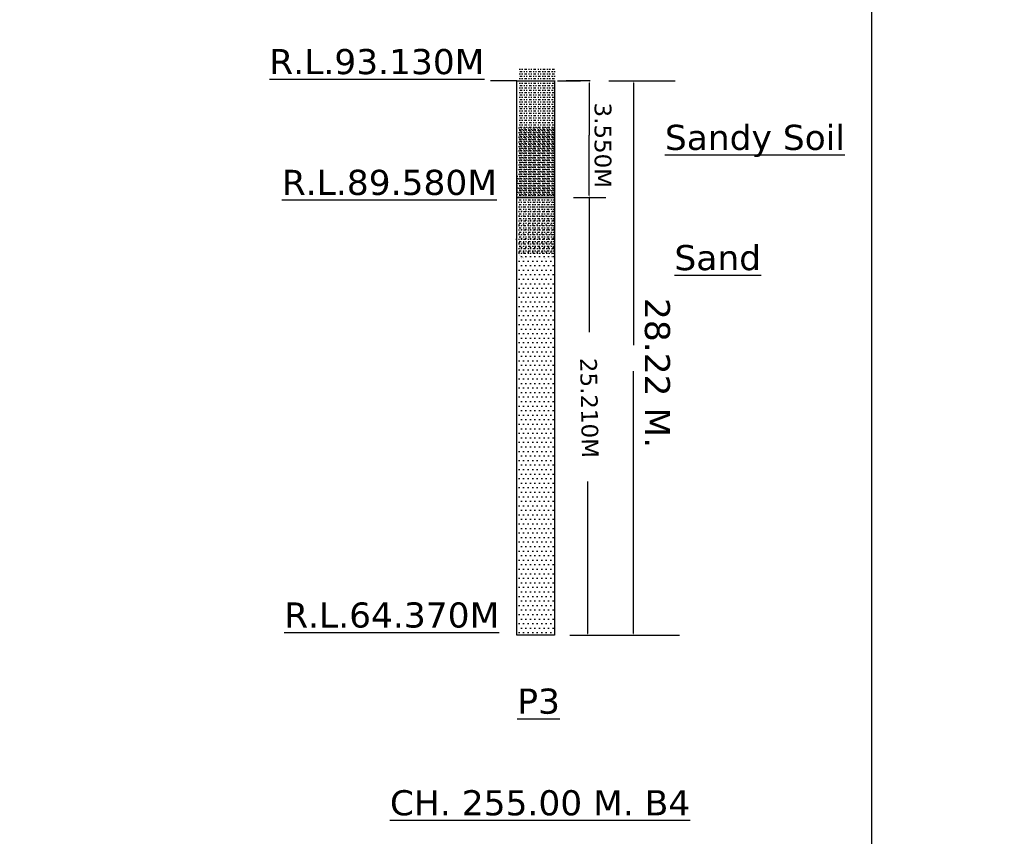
# Model space of a CAD drawing. Header units: metres. Extents: x 3149696 to 156839518, y -5539051 to 9997106.
# Tile 15 of 19: x 150119779 to 150649462, y 1579420 to 2018721. Entities that reach past the tile are written whole.
import ezdxf

# ---------------------------------------------------------------- set-up
doc = ezdxf.new("R2010")
doc.units = ezdxf.units.M
doc.header["$MEASUREMENT"] = 0
doc.layers.add('TEX', color=6, linetype='Continuous')
doc.styles.get("Standard").update_dxf_attribs({"font": 'verdana.ttf', "height": 3500})

msp = doc.modelspace()

# ---------------------------------------------------------------- hatches: boundary and pattern name
h = msp.add_hatch()
h.set_pattern_fill('MUDST', scale=5000, style=0)
h.set_pattern_definition([(0, (66306272.5, -205393.4), (2500, 1250), [1250, -1250, 0, -1250, 0, -1250])])
edge = h.paths.add_edge_path()
edge.add_line((150408162.6, 1993350.3), (150387912.6, 1993350.3))
edge.add_line((150387912.6, 1993350.3), (150387912.6, 1955410.9))
edge.add_line((150387292.6, 1923759), (150407542.6, 1923759))
edge.add_line((150407542.6, 1923759), (150408162.6, 1985342.9))
h = msp.add_hatch()
h.set_pattern_fill('MUDST', scale=5000, style=0)
h.set_pattern_definition([(0, (66305887, -236915.9), (2500, 1250), [1250, -1250, 0, -1250, 0, -1250])])
edge = h.paths.add_edge_path()
edge.add_line((150407777.1, 1961827.8), (150387527.1, 1961827.8))
edge.add_line((150387527.1, 1961827.8), (150387527.1, 1923888.4))
edge.add_line((150386907.1, 1892236.5), (150407157.1, 1892236.5))
edge.add_line((150407157.1, 1892236.5), (150407777.1, 1953820.4))
at = {"layer": 'TEX'}
h = msp.add_hatch(dxfattribs=at)
h.set_pattern_fill('DOTS', color=1, scale=39000, style=0)
h.set_pattern_definition([(0, (66305652.5, -204935.5), (1218.75, 2437.5), [0, -2437.5])])
edge = h.paths.add_edge_path()
edge.add_line((150407115.1, 1919311.2), (150387292.6, 1919311.2))
edge.add_line((150387292.6, 1919311.2), (150387292.6, 1687555.4))
edge.add_line((150387292.6, 1687555.4), (150407542.6, 1687555.4))
edge.add_line((150407542.6, 1687555.4), (150407542.6, 1919054.7))

# ---------------------------------------------------------------- linework, layer by layer
at = {"color": 7}
for p, q in [((150387292.6, 1985800.8), (150373117.6, 1985800.8)), ((150426588.6, 1985800.8), (150413731, 1985800.8))]:
    msp.add_line(p, q, dxfattribs=at)
at = {"layer": 'TEX', "color": 1}
for p, q in [((150387292.6, 1687555.4), (150387292.6, 1985800.8)), ((150407542.6, 1985800.8), (150407542.6, 1687555.4)), ((150409010.5, 1985800.8), (150421387.3, 1985800.8)), ((150436737.5, 1985800.8), (150472351.3, 1985800.8)), ((150387292.6, 1923018.5), (150387292.6, 1956527)), ((150407542.6, 1956527), (150407542.6, 1923018.5)), ((150387292.6, 1748426.9), (150387292.6, 1923018.5)), ((150387292.6, 1923018.5), (150407542.6, 1923018.5)), ((150407542.6, 1923018.5), (150387292.6, 1923018.5)), ((150407542.6, 1923018.5), (150407542.6, 1748426.9)), ((150417626.5, 1923145), (150435170, 1923145)), ((150407542.6, 1687555.4), (150387292.6, 1687555.4)), ((150415819, 1687555.4), (150474661.5, 1687555.4)), ((150436737.5, 1687555.4), (150472351.3, 1687555.4))]:
    msp.add_line(p, q, dxfattribs=at)
at = {"layer": 'TEX', "color": 7}
for p, q in [((150426106, 1984800.8), (150426106, 1956527)), ((150449997.5, 1984800.8), (150449997.5, 1843709.3)), ((150426106, 1924177), (150426106, 1956527)), ((150426106, 1923177), (150426106, 1850706.2)), ((150449997.5, 1688555.4), (150449997.5, 1829647)), ((150425350.4, 1688555.4), (150425350.4, 1770329.7))]:
    msp.add_line(p, q, dxfattribs=at)
at = {"layer": 'TEX', "color": 1, "linetype": 'Continuous'}
for p, q in [((150387892.3, 1955775.5), (150387892.3, 1955775.5)), ((150387958.8, 1956282.7), (150387958.8, 1956282.7)), ((150387975.8, 1954798.2), (150387975.8, 1954798.2)), ((150388062, 1955757.6), (150388062, 1955757.6)), ((150388314, 1955506.8), (150388314, 1955506.8)), ((150388496.3, 1954866.8), (150388496.3, 1954866.8)), ((150389057.3, 1954845.5), (150389057.3, 1954845.5)), ((150389309.3, 1954973.8), (150389309.3, 1954973.8)), ((150389370.5, 1955390.8), (150389370.5, 1955390.8)), ((150390659.7, 1956380), (150390659.7, 1956380)), ((150390667.6, 1955152.6), (150390667.6, 1955152.6)), ((150391006.4, 1955781.2), (150391006.4, 1955781.2)), ((150391188.1, 1955221.1), (150391188.1, 1955221.1)), ((150391428.1, 1955512.5), (150391428.1, 1955512.5)), ((150391928.6, 1955378.5), (150391928.6, 1955378.5)), ((150392001.1, 1955328.2), (150392001.1, 1955328.2)), ((150392063.4, 1955723.2), (150392063.4, 1955723.2)), ((150392247.8, 1955554.3), (150392247.8, 1955554.3)), ((150393277.3, 1956413.4), (150393277.3, 1956413.4)), ((150393359.4, 1955507), (150393359.4, 1955507)), ((150393879.9, 1955575.5), (150393879.9, 1955575.5)), ((150394120.5, 1955786.8), (150394120.5, 1955786.8)), ((150394542.2, 1955518.2), (150394542.2, 1955518.2)), ((150394629.5, 1955475.8), (150394629.5, 1955475.8)), ((150394692.9, 1955682.5), (150394692.9, 1955682.5)), ((150395253.9, 1956432), (150395253.9, 1956432)), ((150395835.4, 1956401.1), (150395835.4, 1956401.1)), ((150396051.1, 1955861.4), (150396051.1, 1955861.4)), ((150396123.9, 1955634.8), (150396123.9, 1955634.8)), ((150396571.6, 1955929.9), (150396571.6, 1955929.9)), ((150397234.7, 1955792.5), (150397234.7, 1955792.5)), ((150397247.1, 1955509.2), (150397247.1, 1955509.2)), ((150397384.6, 1956036.9), (150397384.6, 1956036.9)), ((150397656.4, 1955523.8), (150397656.4, 1955523.8)), ((150398536.3, 1956498.4), (150398536.3, 1956498.4)), ((150398742.9, 1956215.7), (150398742.9, 1956215.7)), ((150399130, 1956512.4), (150399130, 1956512.4)), ((150399263.4, 1956284.3), (150399263.4, 1956284.3)), ((150399805.2, 1955496.9), (150399805.2, 1955496.9)), ((150400076.4, 1956391.3), (150400076.4, 1956391.3)), ((150400125.3, 1955600.4), (150400125.3, 1955600.4)), ((150400309.6, 1955431.5), (150400309.6, 1955431.5)), ((150400348.8, 1955798.1), (150400348.8, 1955798.1)), ((150400770.5, 1955529.5), (150400770.5, 1955529.5)), ((150402506.1, 1955594.2), (150402506.1, 1955594.2)), ((150403131.5, 1956478.1), (150403131.5, 1956478.1)), ((150403315.8, 1956309.2), (150403315.8, 1956309.2)), ((150403463, 1955803.8), (150403463, 1955803.8)), ((150403712, 1956519.6), (150403712, 1956519.6)), ((150403884.7, 1955535.1), (150403884.7, 1955535.1)), ((150404185.8, 1955512), (150404185.8, 1955512)), ((150405123.7, 1955627.6), (150405123.7, 1955627.6)), ((150406577.1, 1955809.5), (150406577.1, 1955809.5)), ((150406998.8, 1955540.8), (150406998.8, 1955540.8)), ((150407191.9, 1956389.7), (150407191.9, 1956389.7)), ((150387525.5, 1952029.9), (150387525.5, 1952029.9)), ((150387539.5, 1952151.6), (150387539.5, 1952151.6)), ((150387648.5, 1949576.8), (150387648.5, 1949576.8)), ((150388021.8, 1954355.9), (150388021.8, 1954355.9)), ((150388084.8, 1952429.1), (150388084.8, 1952429.1)), ((150388100.8, 1952089.7), (150388100.8, 1952089.7)), ((150388147.8, 1950502.2), (150388147.8, 1950502.2)), ((150407018, 1949559.8), (150407018, 1949559.8)), ((150407230.7, 1952721.8), (150407230.7, 1952721.8)), ((150407303.9, 1952164.5), (150407303.9, 1952164.5)), ((150407384.7, 1953305.3), (150407384.7, 1953305.3)), ((150407413, 1949589.7), (150407413, 1949589.7)), ((150407415, 1952552.9), (150407415, 1952552.9)), ((150387328.6, 1949165), (150387328.6, 1949165)), ((150387613.7, 1944394), (150387613.7, 1944394)), ((150387622.7, 1947988.9), (150387622.7, 1947988.9)), ((150388008.6, 1945753.4), (150388008.6, 1945753.4)), ((150388050, 1947040.5), (150388050, 1947040.5)), ((150388198.6, 1948367.8), (150388198.6, 1948367.8)), ((150388210.8, 1948575.4), (150388210.8, 1948575.4)), ((150388237.5, 1944699.9), (150388237.5, 1944699.9)), ((150407115.2, 1945518.7), (150407115.2, 1945518.7)), ((150407328.5, 1948999.9), (150407328.5, 1948999.9)), ((150407367.4, 1945332), (150407367.4, 1945332)), ((150407378.2, 1944406.8), (150407378.2, 1944406.8)), ((150387465.3, 1941775.2), (150387465.3, 1941775.2)), ((150387641.9, 1942007.9), (150387641.9, 1942007.9)), ((150387722.8, 1941819.2), (150387722.8, 1941819.2)), ((150388124.2, 1939282.9), (150388124.2, 1939282.9)), ((150407465.2, 1941610.1), (150407465.2, 1941610.1)), ((150407487.2, 1941832), (150407487.2, 1941832)), ((150407501.1, 1943283.3), (150407501.1, 1943283.3)), ((150387317.4, 1938235.5), (150387317.4, 1938235.5)), ((150387319.9, 1938016), (150387319.9, 1938016)), ((150387378.8, 1938222.2), (150387378.8, 1938222.2)), ((150387382.9, 1936089.1), (150387382.9, 1936089.1)), ((150387417.6, 1934554.3), (150387417.6, 1934554.3)), ((150387445.9, 1934162.3), (150387445.9, 1934162.3)), ((150387601.9, 1934385.4), (150387601.9, 1934385.4)), ((150387688, 1936636.3), (150387688, 1936636.3)), ((150387739.1, 1937966.8), (150387739.1, 1937966.8)), ((150387797, 1934061.5), (150387797, 1934061.5)), ((150388125, 1935731.4), (150388125, 1935731.4)), ((150407452.4, 1936649.2), (150407452.4, 1936649.2)), ((150407504, 1937942.2), (150407504, 1937942.2)), ((150387433.7, 1928213.4), (150387433.7, 1928213.4)), ((150387508.9, 1932235.5), (150387508.9, 1932235.5)), ((150387515.4, 1930832.4), (150387515.4, 1930832.4)), ((150387571.8, 1930308.7), (150387571.8, 1930308.7)), ((150387634.8, 1928381.8), (150387634.8, 1928381.8)), ((150387758.3, 1931985.8), (150387758.3, 1931985.8)), ((150387762.2, 1928878.6), (150387762.2, 1928878.6)), ((150388198.5, 1931525.2), (150388198.5, 1931525.2)), ((150407294.8, 1929641.3), (150407294.8, 1929641.3)), ((150407526.6, 1928891.5), (150407526.6, 1928891.5)), ((150387350.7, 1926235.3), (150387350.7, 1926235.3)), ((150387554.2, 1927164.6), (150387554.2, 1927164.6)), ((150387652.1, 1923442.7), (150387652.1, 1923442.7)), ((150387697.8, 1926455), (150387697.8, 1926455)), ((150387738.6, 1926995.7), (150387738.6, 1926995.7)), ((150387760.8, 1924528.2), (150387760.8, 1924528.2)), ((150387855.4, 1927944.7), (150387855.4, 1927944.7)), ((150387871.2, 1926303.8), (150387871.2, 1926303.8)), ((150388241.4, 1925709.3), (150388241.4, 1925709.3)), ((150388272.7, 1923767.5), (150388272.7, 1923767.5)), ((150389029.7, 1923526.7), (150389029.7, 1923526.7)), ((150389049, 1923205.2), (150389049, 1923205.2)), ((150391653.5, 1923408.3), (150391653.5, 1923408.3)), ((150391730.6, 1923624), (150391730.6, 1923624)), ((150391837.8, 1923239.4), (150391837.8, 1923239.4)), ((150392163.1, 1923210.8), (150392163.1, 1923210.8)), ((150394348.2, 1923657.4), (150394348.2, 1923657.4)), ((150395277.3, 1923216.5), (150395277.3, 1923216.5)), ((150395713.9, 1923319.9), (150395713.9, 1923319.9)), ((150396906.3, 1923645.1), (150396906.3, 1923645.1)), ((150398391.4, 1923222.2), (150398391.4, 1923222.2)), ((150399715.4, 1923285.5), (150399715.4, 1923285.5)), ((150399899.7, 1923116.6), (150399899.7, 1923116.6)), ((150401505.6, 1923227.8), (150401505.6, 1923227.8)), ((150402653.5, 1923071.6), (150402653.5, 1923071.6)), ((150403174, 1923140.2), (150403174, 1923140.2)), ((150403775.8, 1923197.1), (150403775.8, 1923197.1)), ((150403987, 1923247.2), (150403987, 1923247.2)), ((150404619.7, 1923233.5), (150404619.7, 1923233.5)), ((150405345.3, 1923426), (150405345.3, 1923426)), ((150405865.8, 1923494.5), (150405865.8, 1923494.5)), ((150406678.8, 1923601.6), (150406678.8, 1923601.6)), ((150407347.9, 1925474.6), (150407347.9, 1925474.6)), ((150407357.8, 1927714.5), (150407357.8, 1927714.5)), ((150407420.8, 1925787.7), (150407420.8, 1925787.7)), ((150407483.8, 1923860.9), (150407483.8, 1923860.9)), ((150388285.1, 1918212.3), (150388285.1, 1918212.3)), ((150388699.9, 1919562.9), (150388699.9, 1919562.9)), ((150388897.8, 1918622), (150388897.8, 1918622)), ((150389241.6, 1920968.1), (150389241.6, 1920968.1)), ((150389832.1, 1920831.2), (150389832.1, 1920831.2)), ((150390722.7, 1920744.7), (150390722.7, 1920744.7)), ((150392946.2, 1920836.9), (150392946.2, 1920836.9)), ((150393117.8, 1921048.6), (150393117.8, 1921048.6)), ((150393340.3, 1920778.1), (150393340.3, 1920778.1)), ((150395898.4, 1920765.8), (150395898.4, 1920765.8)), ((150396060.3, 1920842.5), (150396060.3, 1920842.5)), ((150397119.2, 1921014.2), (150397119.2, 1921014.2)), ((150397303.5, 1920845.3), (150397303.5, 1920845.3)), ((150398599.3, 1920863.1), (150398599.3, 1920863.1)), ((150399174.5, 1920848.2), (150399174.5, 1920848.2)), ((150401179.6, 1920925.8), (150401179.6, 1920925.8)), ((150401216.9, 1920896.5), (150401216.9, 1920896.5)), ((150402288.6, 1920853.8), (150402288.6, 1920853.8)), ((150402877.2, 1920462.4), (150402877.2, 1920462.4)), ((150403690.2, 1920569.4), (150403690.2, 1920569.4)), ((150403775, 1920884.2), (150403775, 1920884.2)), ((150405048.5, 1920748.2), (150405048.5, 1920748.2)), ((150405181.1, 1920891.4), (150405181.1, 1920891.4)), ((150405365.4, 1920722.5), (150405365.4, 1920722.5)), ((150405402.8, 1920859.5), (150405402.8, 1920859.5)), ((150405569, 1920816.8), (150405569, 1920816.8)), ((150406381.9, 1920923.8), (150406381.9, 1920923.8)), ((150406475.9, 1920981.5), (150406475.9, 1920981.5)), ((150406491, 1918349), (150406491, 1918349)), ((150406538.9, 1919054.7), (150406538.9, 1919054.7)), ((150388273.8, 1912940.1), (150388273.8, 1912940.1)), ((150388333.2, 1915817.3), (150388333.2, 1915817.3)), ((150388461.5, 1915975.4), (150388461.5, 1915975.4)), ((150388570.5, 1913400.6), (150388570.5, 1913400.6)), ((150399607.2, 1913439.5), (150399607.2, 1913439.5)), ((150406307.6, 1914314.3), (150406307.6, 1914314.3)), ((150406372, 1912535.6), (150406372, 1912535.6)), ((150406456.2, 1913166.1), (150406456.2, 1913166.1)), ((150406458.5, 1916088.6), (150406458.5, 1916088.6)), ((150406601.9, 1917127.9), (150406601.9, 1917127.9)), ((150406664.8, 1915201.1), (150406664.8, 1915201.1)), ((150406727.8, 1913274.2), (150406727.8, 1913274.2)), ((150406892.4, 1915812.7), (150406892.4, 1915812.7)), ((150388335.3, 1907269.5), (150388335.3, 1907269.5)), ((150388336.8, 1911013.3), (150388336.8, 1911013.3)), ((150388399.8, 1909086.4), (150388399.8, 1909086.4)), ((150388421.8, 1910822.5), (150388421.8, 1910822.5)), ((150388430.3, 1911776.3), (150388430.3, 1911776.3)), ((150388462.8, 1907159.6), (150388462.8, 1907159.6)), ((150388535.7, 1908217.7), (150388535.7, 1908217.7)), ((150388816.3, 1909540.8), (150388816.3, 1909540.8)), ((150388972, 1910864.3), (150388972, 1910864.3)), ((150406326.8, 1908333.3), (150406326.8, 1908333.3)), ((150406410.9, 1908867.7), (150406410.9, 1908867.7)), ((150406565.2, 1910591.3), (150406565.2, 1910591.3)), ((150406595.2, 1908698.8), (150406595.2, 1908698.8)), ((150406693.5, 1912078.9), (150406693.5, 1912078.9)), ((150406790.8, 1911347.4), (150406790.8, 1911347.4)), ((150406853.8, 1909420.6), (150406853.8, 1909420.6)), ((150406916.8, 1907493.8), (150406916.8, 1907493.8)), ((150406966.7, 1908055), (150406966.7, 1908055)), ((150388374.1, 1903601.7), (150388374.1, 1903601.7)), ((150388449.5, 1905795.3), (150388449.5, 1905795.3)), ((150388525.8, 1905232.8), (150388525.8, 1905232.8)), ((150388546.7, 1901754.2), (150388546.7, 1901754.2)), ((150388558.4, 1903432.8), (150388558.4, 1903432.8)), ((150388588.8, 1903306), (150388588.8, 1903306)), ((150388644.8, 1905642.9), (150388644.8, 1905642.9)), ((150389428.4, 1902635.6), (150389428.4, 1902635.6)), ((150390000.5, 1902414), (150390000.5, 1902414)), ((150390423.7, 1901723.5), (150390423.7, 1901723.5)), ((150405454.4, 1906111.9), (150405454.4, 1906111.9)), ((150405552.2, 1902390), (150405552.2, 1902390)), ((150405638.7, 1905943), (150405638.7, 1905943)), ((150405690.6, 1904577.7), (150405690.6, 1904577.7)), ((150405717.4, 1905301.4), (150405717.4, 1905301.4)), ((150405753.6, 1902650.9), (150405753.6, 1902650.9)), ((150406002.2, 1904560.9), (150406002.2, 1904560.9)), ((150406118.9, 1902765.1), (150406118.9, 1902765.1)), ((150406423.9, 1904292.3), (150406423.9, 1904292.3)), ((150406508.7, 1905145.8), (150406508.7, 1905145.8)), ((150406530.4, 1905408.4), (150406530.4, 1905408.4)), ((150406639.4, 1902833.6), (150406639.4, 1902833.6)), ((150406979.8, 1905566.9), (150406979.8, 1905566.9)), ((150407042.8, 1903640.1), (150407042.8, 1903640.1)), ((150407105.8, 1901713.3), (150407105.8, 1901713.3)), ((150407134.4, 1905829.2), (150407134.4, 1905829.2)), ((150407231.6, 1901788.2), (150407231.6, 1901788.2)), ((150388471.9, 1899879.7), (150388471.9, 1899879.7)), ((150388610, 1900460), (150388610, 1900460)), ((150388651.8, 1901379.1), (150388651.8, 1901379.1)), ((150388714.8, 1899452.3), (150388714.8, 1899452.3)), ((150388719, 1897885.2), (150388719, 1897885.2)), ((150388777.7, 1897525.5), (150388777.7, 1897525.5)), ((150388932.6, 1899518.8), (150388932.6, 1899518.8)), ((150389354.3, 1899250.1), (150389354.3, 1899250.1)), ((150389467.2, 1898967.7), (150389467.2, 1898967.7)), ((150389532, 1897992.2), (150389532, 1897992.2)), ((150389651.6, 1898798.8), (150389651.6, 1898798.8)), ((150389740.3, 1897014.7), (150389740.3, 1897014.7)), ((150389968.2, 1900638.8), (150389968.2, 1900638.8)), ((150390063.5, 1900487.2), (150390063.5, 1900487.2)), ((150390064.8, 1900787.1), (150390064.8, 1900787.1)), ((150390126.4, 1898560.4), (150390126.4, 1898560.4)), ((150390162, 1896746), (150390162, 1896746)), ((150390189.4, 1896633.6), (150390189.4, 1896633.6)), ((150390488.7, 1900707.4), (150390488.7, 1900707.4)), ((150390521.5, 1898001.6), (150390521.5, 1898001.6)), ((150390608.1, 1901554.6), (150390608.1, 1901554.6)), ((150390872.4, 1898283), (150390872.4, 1898283)), ((150390890.2, 1898171.1), (150390890.2, 1898171.1)), ((150405271.1, 1897475.2), (150405271.1, 1897475.2)), ((150405311, 1897043), (150405311, 1897043)), ((150405591, 1898722.1), (150405591, 1898722.1)), ((150405635.5, 1900815.4), (150405635.5, 1900815.4)), ((150405682.6, 1900118.5), (150405682.6, 1900118.5)), ((150405732.7, 1896774.3), (150405732.7, 1896774.3)), ((150405775.3, 1898553.2), (150405775.3, 1898553.2)), ((150405791.6, 1897543.7), (150405791.6, 1897543.7)), ((150405816.6, 1900724.1), (150405816.6, 1900724.1)), ((150405879.6, 1898797.2), (150405879.6, 1898797.2)), ((150405942.6, 1896870.4), (150405942.6, 1896870.4)), ((150406443.1, 1898311.3), (150406443.1, 1898311.3)), ((150406547.5, 1901477.9), (150406547.5, 1901477.9)), ((150406604.6, 1897650.7), (150406604.6, 1897650.7)), ((150406645.3, 1897756), (150406645.3, 1897756)), ((150406731.8, 1901309), (150406731.8, 1901309)), ((150407040.9, 1900297.3), (150407040.9, 1900297.3)), ((150407168.8, 1899786.5), (150407168.8, 1899786.5)), ((150407231.8, 1897859.7), (150407231.8, 1897859.7)), ((150388510.7, 1896211.9), (150388510.7, 1896211.9)), ((150388565.9, 1895773.2), (150388565.9, 1895773.2)), ((150388608.6, 1892490), (150388608.6, 1892490)), ((150388663.1, 1891732.1), (150388663.1, 1891732.1)), ((150388684.2, 1892702.3), (150388684.2, 1892702.3)), ((150388695.1, 1896043), (150388695.1, 1896043)), ((150388840.7, 1895598.7), (150388840.7, 1895598.7)), ((150388903.7, 1893671.8), (150388903.7, 1893671.8)), ((150388966.7, 1891745), (150388966.7, 1891745)), ((150389120.5, 1895348.9), (150389120.5, 1895348.9)), ((150389373.5, 1893269.1), (150389373.5, 1893269.1)), ((150389565, 1895245.8), (150389565, 1895245.8)), ((150389603.9, 1891577.9), (150389603.9, 1891577.9)), ((150389641, 1895417.4), (150389641, 1895417.4)), ((150389788.2, 1891409), (150389788.2, 1891409)), ((150390042.5, 1892881.1), (150390042.5, 1892881.1)), ((150390252.4, 1894706.7), (150390252.4, 1894706.7)), ((150390315.4, 1892779.9), (150390315.4, 1892779.9)), ((150390454, 1895524.5), (150390454, 1895524.5)), ((150390547.9, 1894510.6), (150390547.9, 1894510.6)), ((150390560.4, 1894333.7), (150390560.4, 1894333.7)), ((150390563, 1892949.7), (150390563, 1892949.7)), ((150390744.7, 1894164.8), (150390744.7, 1894164.8)), ((150390969.6, 1894241.9), (150390969.6, 1894241.9)), ((150405688.8, 1895000.2), (150405688.8, 1895000.2)), ((150405727.6, 1891332.3), (150405727.6, 1891332.3)), ((150405756.8, 1892360.8), (150405756.8, 1892360.8)), ((150405912, 1891163.4), (150405912, 1891163.4)), ((150406005.6, 1894943.6), (150406005.6, 1894943.6)), ((150406068.6, 1893016.8), (150406068.6, 1893016.8)), ((150406118.6, 1894538.8), (150406118.6, 1894538.8)), ((150406131.6, 1891089.9), (150406131.6, 1891089.9)), ((150406193.1, 1895007.4), (150406193.1, 1895007.4)), ((150406540.3, 1894270.2), (150406540.3, 1894270.2)), ((150406684.1, 1894088.2), (150406684.1, 1894088.2)), ((150406713.6, 1895075.9), (150406713.6, 1895075.9)), ((150406868.5, 1893919.3), (150406868.5, 1893919.3)), ((150406926.2, 1892034.7), (150406926.2, 1892034.7)), ((150407115.1, 1892539.7), (150407115.1, 1892539.7)), ((150407250.8, 1895807.2), (150407250.8, 1895807.2)), ((150388793.2, 1890127.5), (150388793.2, 1890127.5)), ((150389606.2, 1890234.6), (150389606.2, 1890234.6)), ((150390181.2, 1890765), (150390181.2, 1890765)), ((150390378.4, 1890853.1), (150390378.4, 1890853.1)), ((150390658.2, 1890611.8), (150390658.2, 1890611.8)), ((150390964.5, 1890413.4), (150390964.5, 1890413.4)), ((150402224.8, 1890067.3), (150402224.8, 1890067.3)), ((150402905.8, 1890285.8), (150402905.8, 1890285.8)), ((150404782.9, 1890055), (150404782.9, 1890055)), ((150405751.9, 1890793.3), (150405751.9, 1890793.3)), ((150406782, 1890366.2), (150406782, 1890366.2))]:
    msp.add_line(p, q, dxfattribs=at)
at = {"layer": 'TEX', "color": 1}
for points in [[(149705964, 2678331.8), (150578101.5, 2684773), (150578157.2, 310199.6), (149706019.8, 303758.4)], [(150407542.6, 1923018.5), (150387292.6, 1923018.5), (150387292.6, 1985800.8), (150407542.6, 1985800.8)]]:
    msp.add_lwpolyline(points, close=True, dxfattribs=at)
at = {"layer": 'TEX', "color": 3}
msp.add_circle((149071440, 2229027.5), 7768078.3, dxfattribs=at)
at = {"layer": 'TEX', "color": 7}
for points in [[(150425939.3, 1984800.8), (150426272.7, 1984800.8), (150426106, 1985800.8)], [(150449837.1, 1984800.8), (150450170.4, 1984800.8), (150450003.7, 1985800.8)], [(150425939.3, 1924177), (150426272.7, 1924177), (150426106, 1923177)], [(150425939.3, 1922177), (150426272.7, 1922177), (150426106, 1923177)], [(150425183.7, 1688555.4), (150425517, 1688555.4), (150425350.4, 1687555.4)], [(150449795.3, 1688555.4), (150450128.7, 1688555.4), (150449962, 1687555.4)]]:
    msp.add_solid(points, dxfattribs=at)

# ---------------------------------------------------------------- texts
at = {"color": 7, "char_height": 13500, "width": 392593.644, "attachment_point": 3}
for s, insert in [('{\\LR.L.93.130M}', (150369809.6, 2002931.9)), ('{\\L  Sandy Soil}', (150563697.6, 1962179.6)), ('{\\LR.L.89.580M}', (150376534.6, 1937956.2)), ('{\\L   Sand }', (150518597.6, 1897498.1)), ('{\\LR.L.64.370M}', (150377768.5, 1705236.2)), ('{\\LP3}', (150410421, 1658882.4)), ('{\\LCH. 255.00 M. B4}', (150480502.7, 1604224.4))]:
    msp.add_mtext(s, dxfattribs=dict(at, insert=insert))
at = {"layer": 'TEX', "attachment_point": 5}
for s, insert, char_height, rotation in [('\\A1;3.550M', (150433503.8, 1951172), 9000, 270), ('\\A1;{\\H3.85714x;28.22 M.}', (150462751.2, 1828635.7), 3500, 270), ('\\A1;25.210M', (150426184.7, 1809869.7), 9000, 271.113997)]:
    msp.add_mtext(s, dxfattribs=dict(at, insert=insert, char_height=char_height, rotation=rotation))

doc.saveas('drawing.dxf')
